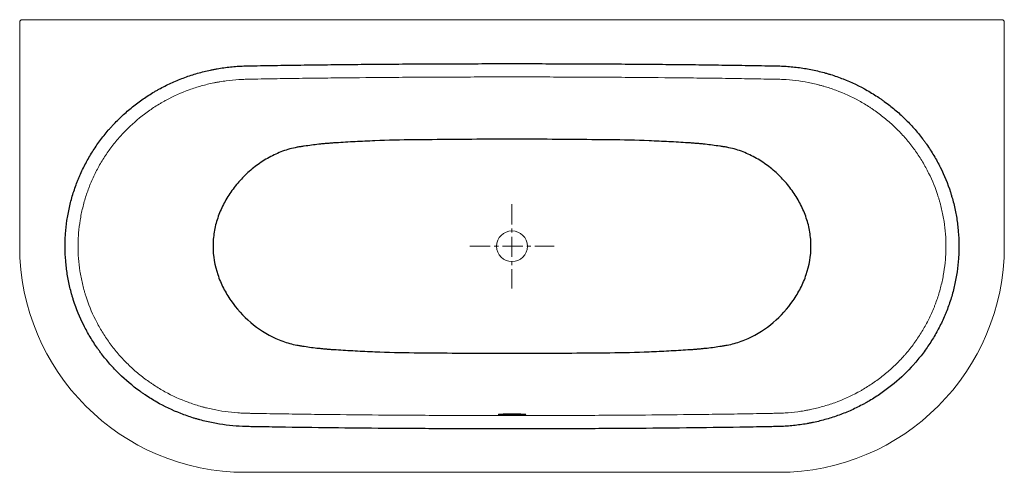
# Model space of a CAD drawing. Header units: millimetres. Extents: x 448 to 2296, y 230 to 1079.
import ezdxf

# ---------------------------------------------------------------- set-up
doc = ezdxf.new("R2010")
doc.units = ezdxf.units.MM
doc.header["$LTSCALE"] = 4
doc.header["$MEASUREMENT"] = 0
doc.linetypes.add('MITTE', pattern=[50.8, 31.75, -6.35, 6.35, -6.35])
doc.layers.get('0').update_dxf_attribs({"lineweight": 20})
doc.layers.add('Kontur 2', color=8, linetype='Continuous', lineweight=25)
doc.layers.add('mittellinien_aktuell', color=7, linetype='MITTE', lineweight=9)

msp = doc.modelspace()

# ---------------------------------------------------------------- linework, layer by layer
for p, q in [((447.8, 1074), (447.8, 654)), ((452.8, 1079), (2291, 1079)), ((2296, 654), (2296, 1074)), ((871.9, 229.9), (1871.9, 229.9))]:
    msp.add_line(p, q)
msp.add_circle((1371.9, 654), 28.9)
for centre, radius, start, end in [((452.8, 1074), 5, 90, 180), ((2291, 1074), 5, 0, 90), ((871.9, 654), 424.1, 180, 270), ((1871.9, 654), 424.1, 270, 0)]:
    msp.add_arc(centre, radius, start, end)
for points, knots in [([(1145.4, 970.7), (1113.6, 970.5), (1081.8, 970.2), (1034.1, 969.7), (1018.3, 969.5), (986.5, 969.1), (970.6, 968.9), (938.8, 968.4), (922.9, 968.2), (899.1, 967.7), (891.2, 967.6), (882.2, 967.4), (880.7, 967.4), (879.2, 967.4), (878.2, 967.4), (877.7, 967.4), (876.3, 967.3), (875.3, 967.3), (873.8, 967.3), (873.3, 967.3), (872.3, 967.2), (871.8, 967.2), (867.3, 967.1), (863.4, 966.9), (851.5, 966.2), (843.5, 965.4), (831.7, 963.8), (827.7, 963.2), (821.8, 962.2), (819.8, 961.9), (815.8, 961.1), (813.9, 960.7), (808, 959.5), (804.1, 958.7), (796.4, 956.8), (792.5, 955.8), (781, 952.5), (773.5, 950.1), (751.1, 942), (736.6, 935.5), (720.7, 926.9), (718.9, 926), (715.5, 924), (713.7, 923), (708.5, 919.9), (705.1, 917.8), (695.1, 911.4), (688.6, 906.8), (669.6, 892.5), (657.6, 882.1), (643.6, 867.8), (640.9, 864.9), (636.9, 860.4), (635.5, 858.9), (632.9, 855.9), (631.6, 854.4), (625.1, 846.7), (620.2, 840.4), (611, 827.5), (606.6, 820.9), (598.3, 807.4), (594.5, 800.4), (587.3, 786.3), (583.9, 779), (580.1, 769.7), (579.3, 767.9), (577.9, 764.1), (577.2, 762.3), (575.1, 756.6), (573.8, 752.8), (570.1, 741.5), (567.9, 733.8), (564.2, 718.4), (562.6, 710.6), (560.1, 694.9), (559.1, 687), (558.1, 675.1), (557.9, 671.1), (557.6, 665.1), (557.6, 663.1), (557.5, 659.1), (557.4, 657), (557.4, 647), (557.7, 639.1), (558.9, 623.2), (559.8, 615.3), (562.2, 599.7), (563.7, 591.9), (566.4, 580.2), (567.4, 576.4), (569, 570.6), (569.5, 568.6), (570.7, 564.8), (571.3, 562.9), (576.7, 545.6), (582.7, 530.9), (593.4, 509.6), (597.2, 502.6), (605.3, 489), (609.7, 482.3), (616.6, 472.5), (619, 469.2), (623.9, 462.9), (626.4, 459.8), (634, 450.5), (639.3, 444.6), (650.4, 433.2), (656.1, 427.7), (667.9, 417.1), (674.1, 412.1), (683.6, 404.8), (686.8, 402.4), (691.8, 399), (693.4, 397.8), (696.7, 395.6), (698.4, 394.5), (706.8, 389), (713.6, 384.9), (734.5, 373.4), (748.9, 366.8), (771.3, 358.6), (778.9, 356.1), (788.5, 353.3), (790.5, 352.7), (794.3, 351.7), (796.3, 351.2), (802.1, 349.7), (806, 348.9), (817.7, 346.4), (825.6, 345), (841.3, 342.8), (849.2, 342), (861.2, 341.1), (865.1, 340.9), (870.1, 340.8), (871.1, 340.7), (873.1, 340.7), (874.1, 340.7), (875.6, 340.6), (876.1, 340.6), (877.1, 340.6), (878.6, 340.6), (880.1, 340.5), (885.1, 340.5), (889.1, 340.4), (897.1, 340.2), (901.1, 340.2), (921.2, 339.8), (937.2, 339.6), (969.2, 339.1), (985.2, 338.8), (1017.3, 338.4), (1033.3, 338.2), (1081.3, 337.7), (1113.4, 337.4), (1145.4, 337.2)], [0, 0, 0, 0, 0.0625, 0.0625, 0.09375, 0.09375, 0.125, 0.125, 0.15625, 0.15625, 0.171875, 0.171875, 0.173828, 0.174805, 0.174805, 0.175781, 0.175781, 0.177734, 0.177734, 0.178711, 0.178711, 0.179688, 0.179688, 0.1875, 0.1875, 0.203125, 0.203125, 0.210938, 0.210938, 0.214844, 0.214844, 0.21875, 0.21875, 0.226563, 0.226563, 0.234375, 0.234375, 0.25, 0.25, 0.28125, 0.28125, 0.285156, 0.285156, 0.289063, 0.289063, 0.296875, 0.296875, 0.3125, 0.3125, 0.34375, 0.34375, 0.351563, 0.351563, 0.355469, 0.355469, 0.359375, 0.359375, 0.375, 0.375, 0.390625, 0.390625, 0.40625, 0.40625, 0.421875, 0.421875, 0.425781, 0.425781, 0.429688, 0.429688, 0.4375, 0.4375, 0.453125, 0.453125, 0.46875, 0.46875, 0.484375, 0.484375, 0.492188, 0.492188, 0.496094, 0.496094, 0.5, 0.5, 0.515625, 0.515625, 0.53125, 0.53125, 0.546875, 0.546875, 0.554688, 0.554688, 0.558594, 0.558594, 0.5625, 0.5625, 0.59375, 0.59375, 0.609375, 0.609375, 0.625, 0.625, 0.632813, 0.632813, 0.640625, 0.640625, 0.65625, 0.65625, 0.671875, 0.671875, 0.6875, 0.6875, 0.695313, 0.695313, 0.699219, 0.699219, 0.703125, 0.703125, 0.71875, 0.71875, 0.75, 0.75, 0.765625, 0.765625, 0.769531, 0.769531, 0.773437, 0.773437, 0.78125, 0.78125, 0.796875, 0.796875, 0.8125, 0.8125, 0.820312, 0.820312, 0.822266, 0.822266, 0.824219, 0.824219, 0.825195, 0.825195, 0.826172, 0.828125, 0.828125, 0.835937, 0.835937, 0.84375, 0.84375, 0.875, 0.875, 0.90625, 0.90625, 0.9375, 0.9375, 1, 1, 1, 1]), ([(1598.4, 970.7), (1579.5, 970.9), (1560.7, 971), (1522.9, 971.2), (1504, 971.3), (1466.3, 971.4), (1447.4, 971.5), (1409.7, 971.5), (1390.8, 971.5), (1353, 971.5), (1334.1, 971.5), (1296.4, 971.5), (1277.5, 971.4), (1239.8, 971.3), (1220.9, 971.2), (1183.1, 971), (1164.3, 970.9), (1145.4, 970.7)], [0, 0, 0, 0, 0.125, 0.125, 0.25, 0.25, 0.375, 0.375, 0.5, 0.5, 0.625, 0.625, 0.75, 0.75, 0.875, 0.875, 1, 1, 1, 1]), ([(1598.4, 337.2), (1630.2, 337.4), (1662, 337.7), (1709.6, 338.2), (1725.5, 338.4), (1757.3, 338.8), (1773.2, 339), (1805, 339.5), (1820.9, 339.8), (1840.7, 340.1), (1844.7, 340.2), (1852.6, 340.3), (1856.6, 340.4), (1862.6, 340.5), (1864.6, 340.6), (1867.5, 340.6), (1868.5, 340.6), (1870, 340.7), (1870.5, 340.7), (1871.5, 340.7), (1872, 340.7), (1876.5, 340.8), (1880.4, 341), (1892.3, 341.8), (1900.3, 342.5), (1912.1, 344.1), (1916.1, 344.7), (1922, 345.7), (1924, 346.1), (1927.9, 346.8), (1929.9, 347.2), (1935.8, 348.4), (1939.7, 349.3), (1947.4, 351.2), (1951.3, 352.2), (1962.7, 355.4), (1970.3, 357.8), (1992.7, 365.9), (2007.2, 372.4), (2023.1, 381), (2024.8, 382), (2028.3, 383.9), (2030.1, 384.9), (2035.2, 388), (2038.6, 390.1), (2048.7, 396.6), (2055.2, 401.1), (2067.9, 410.6), (2074, 415.6), (2086, 426.1), (2091.8, 431.6), (2100.1, 440.1), (2102.9, 443), (2106.9, 447.5), (2108.3, 449), (2110.9, 452), (2112.2, 453.5), (2118.7, 461.2), (2123.5, 467.5), (2132.8, 480.4), (2137.2, 487), (2145.4, 500.6), (2149.3, 507.5), (2156.5, 521.7), (2159.9, 528.9), (2163.7, 538.2), (2164.5, 540), (2165.9, 543.8), (2166.6, 545.7), (2168.7, 551.3), (2170, 555.1), (2173.7, 566.5), (2175.9, 574.1), (2179.6, 589.5), (2181.2, 597.3), (2183.7, 613), (2184.7, 620.9), (2185.7, 632.8), (2185.9, 636.8), (2186.2, 642.8), (2186.2, 644.8), (2186.3, 648.9), (2186.4, 650.9), (2186.4, 660.9), (2186.1, 668.8), (2184.9, 684.7), (2184, 692.6), (2181.6, 708.3), (2180.1, 716.1), (2177.4, 727.7), (2176.4, 731.6), (2174.8, 737.3), (2174.3, 739.3), (2173.1, 743.1), (2172.5, 745), (2167.1, 762.3), (2161.1, 777), (2150.4, 798.3), (2146.6, 805.3), (2138.5, 818.9), (2134.1, 825.6), (2127.2, 835.4), (2124.8, 838.7), (2119.9, 845), (2117.4, 848.2), (2109.8, 857.4), (2104.5, 863.3), (2093.4, 874.7), (2087.7, 880.2), (2075.9, 890.8), (2069.7, 895.9), (2060.2, 903.1), (2057, 905.5), (2052.1, 909), (2050.4, 910.1), (2047.1, 912.4), (2045.4, 913.5), (2037, 918.9), (2030.2, 923), (2009.3, 934.5), (1994.9, 941.1), (1972.5, 949.4), (1964.9, 951.9), (1955.3, 954.7), (1953.3, 955.2), (1949.5, 956.2), (1947.5, 956.7), (1941.7, 958.2), (1937.8, 959.1), (1926.1, 961.6), (1918.2, 962.9), (1902.5, 965.2), (1894.6, 966), (1882.7, 966.8), (1878.7, 967), (1873.7, 967.2), (1872.7, 967.2), (1870.7, 967.3), (1869.7, 967.3), (1867.7, 967.3), (1866.7, 967.3), (1864.7, 967.4), (1863.7, 967.4), (1854.7, 967.5), (1846.7, 967.7), (1822.6, 968.1), (1806.6, 968.4), (1774.6, 968.9), (1758.6, 969.1), (1726.6, 969.5), (1710.5, 969.7), (1662.5, 970.2), (1630.5, 970.5), (1598.4, 970.7)], [0, 0, 0, 0, 0.0625, 0.0625, 0.09375, 0.09375, 0.125, 0.125, 0.15625, 0.15625, 0.164063, 0.164063, 0.171875, 0.171875, 0.175781, 0.175781, 0.177734, 0.177734, 0.178711, 0.178711, 0.179688, 0.179688, 0.1875, 0.1875, 0.203125, 0.203125, 0.210938, 0.210938, 0.214844, 0.214844, 0.21875, 0.21875, 0.226563, 0.226563, 0.234375, 0.234375, 0.25, 0.25, 0.28125, 0.28125, 0.285156, 0.285156, 0.289063, 0.289063, 0.296875, 0.296875, 0.3125, 0.3125, 0.328125, 0.328125, 0.34375, 0.34375, 0.351563, 0.351563, 0.355469, 0.355469, 0.359375, 0.359375, 0.375, 0.375, 0.390625, 0.390625, 0.40625, 0.40625, 0.421875, 0.421875, 0.425781, 0.425781, 0.429688, 0.429688, 0.4375, 0.4375, 0.453125, 0.453125, 0.46875, 0.46875, 0.484375, 0.484375, 0.492188, 0.492188, 0.496094, 0.496094, 0.5, 0.5, 0.515625, 0.515625, 0.53125, 0.53125, 0.546875, 0.546875, 0.554688, 0.554688, 0.558594, 0.558594, 0.5625, 0.5625, 0.59375, 0.59375, 0.609375, 0.609375, 0.625, 0.625, 0.632813, 0.632813, 0.640625, 0.640625, 0.65625, 0.65625, 0.671875, 0.671875, 0.6875, 0.6875, 0.695312, 0.695312, 0.699219, 0.699219, 0.703125, 0.703125, 0.71875, 0.71875, 0.75, 0.75, 0.765625, 0.765625, 0.769531, 0.769531, 0.773437, 0.773437, 0.78125, 0.78125, 0.796875, 0.796875, 0.8125, 0.8125, 0.820312, 0.820312, 0.822266, 0.822266, 0.824219, 0.824219, 0.826172, 0.826172, 0.828125, 0.828125, 0.84375, 0.84375, 0.875, 0.875, 0.90625, 0.90625, 0.9375, 0.9375, 1, 1, 1, 1]), ([(1145.4, 337.2), (1164.3, 337.1), (1183.1, 337), (1220.9, 336.7), (1239.8, 336.7), (1277.5, 336.5), (1296.4, 336.5), (1334.1, 336.4), (1353, 336.4), (1390.8, 336.4), (1409.7, 336.4), (1447.4, 336.5), (1466.3, 336.5), (1504, 336.7), (1522.9, 336.7), (1560.7, 337), (1579.5, 337.1), (1598.4, 337.2)], [0, 0, 0, 0, 0.125, 0.125, 0.25, 0.25, 0.375, 0.375, 0.5, 0.5, 0.625, 0.625, 0.75, 0.75, 0.875, 0.875, 1, 1, 1, 1]), ([(1397.9, 338.5), (1397.9, 338.5), (1397.7, 338.6), (1397.2, 338.7), (1397, 338.7), (1396.5, 338.8), (1396.2, 338.8), (1395.3, 338.9), (1394.5, 339), (1393.3, 339.1), (1393, 339.1), (1392.5, 339.1), (1392.3, 339.2), (1391.5, 339.2), (1390.9, 339.2), (1389.1, 339.3), (1387.8, 339.4), (1386, 339.4), (1385.6, 339.5), (1384.9, 339.5), (1384.5, 339.5), (1383.4, 339.5), (1381.9, 339.6), (1380.3, 339.6), (1379.1, 339.6), (1378.7, 339.6), (1377.8, 339.6), (1377.4, 339.6), (1375.3, 339.6), (1373.6, 339.7), (1371.1, 339.7), (1370.2, 339.7), (1368.9, 339.6), (1368.5, 339.6), (1367.7, 339.6), (1367.3, 339.6), (1365.2, 339.6), (1363.5, 339.6), (1361.6, 339.5), (1361.2, 339.5), (1360.4, 339.5), (1360, 339.5), (1358.9, 339.5), (1358.2, 339.5), (1356.1, 339.4), (1354.7, 339.3), (1352.9, 339.2), (1352.3, 339.2), (1351.3, 339.1), (1350.8, 339.1), (1349.8, 339), (1349.4, 339), (1348.6, 338.9), (1348.2, 338.9), (1347.2, 338.8), (1346.7, 338.7), (1346.2, 338.6), (1346.1, 338.6), (1345.9, 338.5), (1345.9, 338.5), (1345.9, 338.4), (1346.1, 338.3), (1346.5, 338.3), (1346.6, 338.3), (1346.8, 338.2), (1346.9, 338.2), (1347.3, 338.2), (1347.5, 338.1), (1348.2, 338.1), (1348.6, 338.1), (1349.2, 338), (1349.4, 338), (1349.8, 338), (1350, 338), (1351.2, 337.9), (1352.3, 337.9), (1354.1, 337.9), (1354.7, 337.8), (1355.7, 337.8), (1356, 337.8), (1356.7, 337.8), (1357.1, 337.8), (1358.9, 337.8), (1360.3, 337.8), (1362.3, 337.7), (1362.7, 337.7), (1363.5, 337.7), (1363.9, 337.7), (1365.1, 337.7), (1366, 337.7), (1368.5, 337.7), (1370.2, 337.7), (1372.3, 337.7), (1372.7, 337.7), (1373.6, 337.7), (1374, 337.7), (1375.3, 337.7), (1376.1, 337.7), (1377.8, 337.7), (1378.6, 337.7), (1380.2, 337.7), (1381, 337.7), (1383.4, 337.8), (1384.9, 337.8), (1387, 337.8), (1387.7, 337.8), (1389, 337.8), (1389.7, 337.9), (1391.5, 337.9), (1392.6, 337.9), (1394, 338), (1394.4, 338), (1395.2, 338.1), (1395.6, 338.1), (1396.2, 338.1), (1396.5, 338.2), (1397, 338.2), (1397.2, 338.3), (1397.7, 338.3), (1397.9, 338.4), (1397.9, 338.5)], [0, 0, 0, 0, 0.03125, 0.03125, 0.046875, 0.046875, 0.0625, 0.0625, 0.09375, 0.09375, 0.101562, 0.101562, 0.109375, 0.109375, 0.125, 0.125, 0.15625, 0.15625, 0.164062, 0.164062, 0.171875, 0.171875, 0.1875, 0.203125, 0.203125, 0.210937, 0.210937, 0.21875, 0.21875, 0.25, 0.25, 0.265625, 0.265625, 0.273437, 0.273437, 0.28125, 0.28125, 0.3125, 0.3125, 0.320312, 0.320312, 0.328125, 0.328125, 0.34375, 0.34375, 0.375, 0.375, 0.390625, 0.390625, 0.40625, 0.40625, 0.421875, 0.421875, 0.4375, 0.4375, 0.46875, 0.46875, 0.484375, 0.484375, 0.5, 0.5, 0.53125, 0.53125, 0.539062, 0.539062, 0.546875, 0.546875, 0.5625, 0.5625, 0.578125, 0.578125, 0.585937, 0.585937, 0.59375, 0.59375, 0.625, 0.625, 0.640625, 0.640625, 0.648437, 0.648437, 0.65625, 0.65625, 0.6875, 0.6875, 0.695312, 0.695312, 0.703125, 0.703125, 0.71875, 0.71875, 0.75, 0.75, 0.757812, 0.757812, 0.765625, 0.765625, 0.78125, 0.78125, 0.796875, 0.796875, 0.8125, 0.8125, 0.84375, 0.84375, 0.859375, 0.859375, 0.875, 0.875, 0.90625, 0.90625, 0.921875, 0.921875, 0.9375, 0.9375, 0.953125, 0.953125, 0.96875, 0.96875, 1, 1, 1, 1])]:
    msp.add_open_spline(points, degree=3, knots=knots)
at = {"layer": 'Kontur 2'}
for points, knots in [([(1145.2, 312.2), (1112.1, 312.4), (1079.1, 312.7), (1013, 313.5), (979.9, 313.9), (930.3, 314.7), (913.8, 314.9), (893.1, 315.3), (889, 315.4), (882.8, 315.5), (880.7, 315.5), (876.6, 315.6), (874.5, 315.6), (864.2, 315.9), (856, 316.4), (839.5, 317.9), (831.3, 318.9), (814.9, 321.6), (806.7, 323.2), (794.4, 326.1), (790.3, 327.1), (784.2, 328.8), (782.2, 329.4), (778.1, 330.5), (776.1, 331.1), (766, 334.3), (758.1, 337.1), (734.6, 346.2), (719.6, 353.4), (697.7, 365.9), (690.5, 370.3), (681.7, 376.2), (680, 377.4), (676.5, 379.8), (674.8, 381), (669.7, 384.8), (666.3, 387.3), (649.7, 400.2), (637.3, 411.5), (620, 429.7), (614.5, 436), (606.5, 445.7), (603.8, 449.1), (600, 454.1), (598.7, 455.8), (596.2, 459.2), (595, 460.9), (588.9, 469.6), (584.4, 476.6), (575.8, 491), (571.7, 498.4), (560.5, 520.8), (554.2, 536.4), (548.3, 554.5), (547.7, 556.5), (546.5, 560.6), (545.9, 562.6), (544.2, 568.7), (543.1, 572.8), (540.2, 585.1), (538.5, 593.3), (535.9, 609.8), (534.9, 618.1), (533.5, 634.8), (533.1, 643.2), (533, 655.8), (533, 660), (533.2, 666.4), (533.3, 668.5), (533.5, 672.8), (533.7, 674.9), (534.4, 685.4), (535.3, 693.7), (537.8, 710.3), (539.3, 718.5), (543, 734.8), (545.1, 742.9), (550, 759), (552.8, 767), (556.7, 776.8), (557.5, 778.8), (559.1, 782.7), (559.9, 784.6), (562.4, 790.4), (564.2, 794.3), (569.7, 805.6), (573.6, 813), (582, 827.5), (586.4, 834.6), (595.9, 848.4), (600.9, 855.1), (608.7, 865), (611.4, 868.3), (615.5, 873.1), (616.9, 874.7), (619.8, 877.8), (621.2, 879.4), (628.4, 887.1), (634.3, 893.1), (646.6, 904.5), (652.9, 910), (665.9, 920.5), (672.6, 925.5), (686.4, 935), (693.5, 939.5), (702.6, 944.9), (704.5, 945.9), (708.2, 948), (710, 949), (715.6, 952.1), (719.3, 954), (730.7, 959.6), (738.3, 963), (753.8, 969.3), (761.7, 972.2), (777.6, 977.4), (785.7, 979.7), (797.9, 982.7), (802, 983.6), (808.2, 984.9), (810.3, 985.4), (814.4, 986.2), (816.5, 986.5), (826.9, 988.4), (835.3, 989.5), (847.8, 990.8), (852, 991.2), (860.4, 991.8), (864.5, 992), (870.8, 992.2), (872.9, 992.3), (877.1, 992.3), (879.2, 992.4), (885.5, 992.5), (889.7, 992.6), (902.2, 992.8), (910.6, 992.9), (927.4, 993.2), (935.7, 993.4), (960.9, 993.8), (977.6, 994), (1011.1, 994.4), (1027.9, 994.6), (1061.4, 995), (1078.2, 995.2), (1111.7, 995.5), (1128.4, 995.6), (1145.2, 995.7)], [0, 0, 0, 0, 0.0625, 0.0625, 0.125, 0.125, 0.15625, 0.15625, 0.164062, 0.164062, 0.167969, 0.167969, 0.171875, 0.171875, 0.1875, 0.1875, 0.203125, 0.203125, 0.21875, 0.21875, 0.226563, 0.226563, 0.230469, 0.230469, 0.234375, 0.234375, 0.25, 0.25, 0.28125, 0.28125, 0.296875, 0.296875, 0.300781, 0.300781, 0.304688, 0.304688, 0.3125, 0.3125, 0.34375, 0.34375, 0.359375, 0.359375, 0.367188, 0.367188, 0.371094, 0.371094, 0.375, 0.375, 0.390625, 0.390625, 0.40625, 0.40625, 0.4375, 0.4375, 0.441406, 0.441406, 0.445313, 0.445313, 0.453125, 0.453125, 0.46875, 0.46875, 0.484375, 0.484375, 0.5, 0.5, 0.507813, 0.507813, 0.511719, 0.511719, 0.515625, 0.515625, 0.53125, 0.53125, 0.546875, 0.546875, 0.5625, 0.5625, 0.578125, 0.578125, 0.582031, 0.582031, 0.585938, 0.585938, 0.59375, 0.59375, 0.609375, 0.609375, 0.625, 0.625, 0.640625, 0.640625, 0.648438, 0.648438, 0.652344, 0.652344, 0.65625, 0.65625, 0.671875, 0.671875, 0.6875, 0.6875, 0.703125, 0.703125, 0.71875, 0.71875, 0.722656, 0.722656, 0.726563, 0.726563, 0.734375, 0.734375, 0.75, 0.75, 0.765625, 0.765625, 0.78125, 0.78125, 0.789063, 0.789063, 0.792969, 0.792969, 0.796875, 0.796875, 0.8125, 0.8125, 0.820313, 0.820313, 0.828125, 0.828125, 0.832031, 0.832031, 0.835938, 0.835938, 0.84375, 0.84375, 0.859375, 0.859375, 0.875, 0.875, 0.90625, 0.90625, 0.9375, 0.9375, 0.96875, 0.96875, 1, 1, 1, 1]), ([(1145.2, 995.7), (1164.1, 995.9), (1183, 996), (1220.8, 996.2), (1239.7, 996.3), (1277.4, 996.4), (1296.3, 996.5), (1334.1, 996.5), (1353, 996.5), (1390.8, 996.5), (1409.7, 996.5), (1447.5, 996.5), (1466.4, 996.4), (1504.1, 996.3), (1523, 996.2), (1560.8, 996), (1579.7, 995.9), (1598.6, 995.7)], [0, 0, 0, 0, 0.125, 0.125, 0.25, 0.25, 0.375, 0.375, 0.5, 0.5, 0.625, 0.625, 0.75, 0.75, 0.875, 0.875, 1, 1, 1, 1]), ([(1598.6, 995.7), (1615.1, 995.6), (1631.7, 995.5), (1664.7, 995.2), (1681.2, 995), (1714.3, 994.7), (1730.8, 994.5), (1763.9, 994), (1780.4, 993.8), (1813.5, 993.3), (1830, 993), (1850.7, 992.6), (1854.8, 992.5), (1861, 992.4), (1863, 992.4), (1867.2, 992.3), (1869.2, 992.3), (1875.4, 992.1), (1879.6, 992), (1887.8, 991.5), (1891.9, 991.2), (1904.3, 990), (1912.5, 989), (1928.9, 986.3), (1937.1, 984.7), (1949.4, 981.9), (1953.5, 980.8), (1959.6, 979.2), (1961.6, 978.6), (1965.7, 977.4), (1967.7, 976.8), (1977.8, 973.7), (1985.7, 970.9), (2009.2, 961.7), (2024.2, 954.5), (2046.1, 942.1), (2053.3, 937.6), (2062.1, 931.8), (2063.8, 930.6), (2067.3, 928.1), (2069, 926.9), (2074.1, 923.2), (2077.5, 920.7), (2087.4, 912.9), (2093.9, 907.5), (2106.3, 896.2), (2112.2, 890.4), (2123.8, 878.3), (2129.3, 872), (2137.3, 862.2), (2140, 858.9), (2143.8, 853.8), (2145.1, 852.1), (2147.6, 848.7), (2148.8, 847), (2154.9, 838.4), (2159.4, 831.3), (2168, 816.9), (2172.1, 809.6), (2183.3, 787.1), (2189.6, 771.6), (2195.5, 753.4), (2196.1, 751.4), (2197.3, 747.3), (2197.9, 745.3), (2199.6, 739.2), (2200.7, 735.1), (2203.6, 722.9), (2205.3, 714.7), (2207.9, 698.1), (2208.9, 689.8), (2210.3, 673.1), (2210.7, 664.8), (2210.8, 652.1), (2210.8, 647.9), (2210.6, 641.5), (2210.5, 639.4), (2210.3, 635.2), (2210.1, 633.1), (2209.4, 622.5), (2208.5, 614.2), (2206, 597.6), (2204.5, 589.4), (2200.8, 573.1), (2198.7, 565), (2193.8, 548.9), (2191, 541), (2187.1, 531.1), (2186.3, 529.1), (2184.7, 525.2), (2183.9, 523.3), (2181.4, 517.5), (2179.6, 513.7), (2174.1, 502.3), (2170.2, 494.9), (2161.8, 480.4), (2157.4, 473.4), (2147.9, 459.5), (2142.9, 452.8), (2135.1, 442.9), (2132.4, 439.7), (2128.3, 434.9), (2126.9, 433.3), (2124, 430.1), (2122.6, 428.5), (2109.7, 414.6), (2097.4, 403.2), (2077.9, 387.5), (2071.1, 382.5), (2057.3, 372.9), (2050.3, 368.4), (2041.2, 363.1), (2039.3, 362), (2035.6, 359.9), (2033.8, 358.9), (2028.2, 355.9), (2024.4, 353.9), (2013.1, 348.4), (2005.5, 344.9), (1990, 338.6), (1982.1, 335.8), (1966.2, 330.6), (1958.1, 328.3), (1945.9, 325.2), (1941.8, 324.3), (1935.6, 323), (1933.5, 322.6), (1929.4, 321.8), (1927.3, 321.4), (1916.9, 319.6), (1908.5, 318.4), (1896, 317.1), (1891.8, 316.7), (1883.4, 316.2), (1879.2, 315.9), (1873, 315.7), (1870.9, 315.7), (1866.7, 315.6), (1864.6, 315.6), (1858.3, 315.4), (1854.1, 315.4), (1833.2, 315), (1816.4, 314.7), (1766.2, 313.9), (1732.7, 313.5), (1665.6, 312.7), (1632.1, 312.4), (1598.6, 312.2)], [0, 0, 0, 0, 0.03125, 0.03125, 0.0625, 0.0625, 0.09375, 0.09375, 0.125, 0.125, 0.15625, 0.15625, 0.164062, 0.164062, 0.167969, 0.167969, 0.171875, 0.171875, 0.179687, 0.179687, 0.1875, 0.1875, 0.203125, 0.203125, 0.21875, 0.21875, 0.226562, 0.226562, 0.230469, 0.230469, 0.234375, 0.234375, 0.25, 0.25, 0.28125, 0.28125, 0.296875, 0.296875, 0.300781, 0.300781, 0.304687, 0.304687, 0.3125, 0.3125, 0.328125, 0.328125, 0.34375, 0.34375, 0.359375, 0.359375, 0.367187, 0.367187, 0.371094, 0.371094, 0.375, 0.375, 0.390625, 0.390625, 0.40625, 0.40625, 0.4375, 0.4375, 0.441406, 0.441406, 0.445313, 0.445313, 0.453125, 0.453125, 0.46875, 0.46875, 0.484375, 0.484375, 0.5, 0.5, 0.507813, 0.507813, 0.511719, 0.511719, 0.515625, 0.515625, 0.53125, 0.53125, 0.546875, 0.546875, 0.5625, 0.5625, 0.578125, 0.578125, 0.582031, 0.582031, 0.585938, 0.585938, 0.59375, 0.59375, 0.609375, 0.609375, 0.625, 0.625, 0.640625, 0.640625, 0.648438, 0.648438, 0.652344, 0.652344, 0.65625, 0.65625, 0.6875, 0.6875, 0.703125, 0.703125, 0.71875, 0.71875, 0.722656, 0.722656, 0.726563, 0.726563, 0.734375, 0.734375, 0.75, 0.75, 0.765625, 0.765625, 0.78125, 0.78125, 0.789063, 0.789063, 0.792969, 0.792969, 0.796875, 0.796875, 0.8125, 0.8125, 0.820313, 0.820313, 0.828125, 0.828125, 0.832031, 0.832031, 0.835938, 0.835938, 0.84375, 0.84375, 0.875, 0.875, 0.9375, 0.9375, 1, 1, 1, 1]), ([(1188.1, 853.6), (1163.5, 853.4), (1139, 852.8), (1102.1, 851.3), (1089.6, 850.7), (1065.5, 849.4), (1053.5, 848.7), (1038.5, 847.8), (1035.5, 847.6), (1030.9, 847.3), (1028.6, 847.1), (1026.4, 846.9), (1024.9, 846.8), (1024.1, 846.8), (1020.4, 846.5), (1018.2, 846.2), (1013.8, 845.8), (1011.5, 845.5), (1000.2, 844.2), (991.2, 843), (979.8, 841.4), (977.5, 841.1), (973, 840.4), (970.7, 840), (963.8, 838.7), (959.2, 837.7), (945.7, 833.9), (937, 830.7), (920.1, 823), (911.9, 818.5), (896.1, 808.3), (888.6, 802.7), (874.4, 790.7), (867.8, 784.3), (855.4, 770.6), (849.5, 763.3), (838.9, 748.1), (834.3, 740.3), (826, 724), (822.4, 715.6), (816.6, 698.3), (814.4, 689.5), (811.5, 671.7), (810.7, 662.8), (810.7, 636), (813.9, 617.9), (822.5, 592.2), (826.1, 583.7), (834.4, 567.4), (839.1, 559.6), (854.8, 537.1), (867.4, 523.2), (895.7, 499.1), (911.3, 489), (937, 477.3), (945.8, 474), (959.2, 470.3), (963.7, 469.3), (970.5, 468), (972.8, 467.6), (977.3, 466.9), (979.6, 466.6), (990.9, 464.9), (1000.1, 463.7), (1011.6, 462.4), (1014, 462.2), (1017.3, 461.8), (1018.3, 461.7), (1020.7, 461.5), (1022.1, 461.3), (1024.3, 461.2), (1025.1, 461.1), (1026.6, 461), (1028.8, 460.8), (1031.1, 460.7), (1035.6, 460.3), (1038.6, 460.2), (1053.5, 459.2), (1065.5, 458.5), (1089.6, 457.2), (1102.1, 456.7), (1139, 455.2), (1163.5, 454.5), (1188.1, 454.3)], [0, 0, 0, 0, 0.0625, 0.0625, 0.09375, 0.09375, 0.125, 0.125, 0.132812, 0.132812, 0.136719, 0.138672, 0.138672, 0.140625, 0.140625, 0.148437, 0.148437, 0.15625, 0.15625, 0.1875, 0.1875, 0.195312, 0.195312, 0.203125, 0.203125, 0.21875, 0.21875, 0.25, 0.25, 0.28125, 0.28125, 0.3125, 0.3125, 0.34375, 0.34375, 0.375, 0.375, 0.40625, 0.40625, 0.4375, 0.4375, 0.46875, 0.46875, 0.5, 0.5, 0.5625, 0.5625, 0.59375, 0.59375, 0.625, 0.625, 0.6875, 0.6875, 0.75, 0.75, 0.78125, 0.78125, 0.796875, 0.796875, 0.804687, 0.804687, 0.8125, 0.8125, 0.84375, 0.84375, 0.851563, 0.851563, 0.855469, 0.855469, 0.859375, 0.859375, 0.861328, 0.861328, 0.863281, 0.867188, 0.867188, 0.875, 0.875, 0.90625, 0.90625, 0.9375, 0.9375, 1, 1, 1, 1]), ([(1521.9, 853.9), (1472.1, 854.4), (1422.1, 854.8), (1321.8, 854.8), (1271.7, 854.4), (1221.9, 853.9)], [0, 0, 0, 0, 0.5, 0.5, 1, 1, 1, 1]), ([(1555.7, 454.3), (1580.3, 454.5), (1604.8, 455.2), (1641.7, 456.7), (1654.2, 457.2), (1678.3, 458.5), (1690.3, 459.2), (1705.2, 460.2), (1708.2, 460.3), (1712.7, 460.7), (1715, 460.8), (1717.2, 461), (1718.7, 461.1), (1719.5, 461.2), (1721.7, 461.3), (1723.1, 461.5), (1725.5, 461.7), (1726.5, 461.8), (1729.8, 462.2), (1732.2, 462.4), (1743.7, 463.7), (1752.9, 464.9), (1764.2, 466.6), (1766.5, 466.9), (1771, 467.6), (1773.3, 468), (1780.1, 469.3), (1784.6, 470.3), (1798, 474), (1806.8, 477.3), (1832.5, 489), (1848.1, 499.1), (1876.4, 523.2), (1889, 537.1), (1904.7, 559.6), (1909.4, 567.4), (1917.7, 583.7), (1921.3, 592.2), (1929.9, 617.9), (1933.1, 636), (1933.1, 662.8), (1932.3, 671.7), (1929.4, 689.5), (1927.2, 698.3), (1921.4, 715.6), (1917.8, 724), (1909.5, 740.3), (1904.9, 748.1), (1894.3, 763.3), (1888.5, 770.6), (1876, 784.3), (1869.4, 790.7), (1855.2, 802.7), (1847.7, 808.3), (1831.9, 818.5), (1823.7, 823), (1806.8, 830.7), (1798.1, 833.9), (1784.6, 837.7), (1780, 838.7), (1773.1, 840), (1770.8, 840.4), (1766.3, 841.1), (1764, 841.4), (1752.6, 843), (1743.6, 844.2), (1732.3, 845.5), (1730, 845.8), (1725.6, 846.2), (1723.4, 846.5), (1719.7, 846.8), (1718.9, 846.8), (1717.4, 846.9), (1715.2, 847.1), (1712.9, 847.3), (1708.3, 847.6), (1705.3, 847.8), (1690.3, 848.7), (1678.3, 849.4), (1654.2, 850.7), (1641.7, 851.3), (1604.8, 852.8), (1580.3, 853.4), (1555.7, 853.6)], [0, 0, 0, 0, 0.0625, 0.0625, 0.09375, 0.09375, 0.125, 0.125, 0.132812, 0.132812, 0.136719, 0.138672, 0.138672, 0.140625, 0.140625, 0.144531, 0.144531, 0.148437, 0.148437, 0.15625, 0.15625, 0.1875, 0.1875, 0.195312, 0.195312, 0.203125, 0.203125, 0.21875, 0.21875, 0.25, 0.25, 0.3125, 0.3125, 0.375, 0.375, 0.40625, 0.40625, 0.4375, 0.4375, 0.5, 0.5, 0.53125, 0.53125, 0.5625, 0.5625, 0.59375, 0.59375, 0.625, 0.625, 0.65625, 0.65625, 0.6875, 0.6875, 0.71875, 0.71875, 0.75, 0.75, 0.78125, 0.78125, 0.796875, 0.796875, 0.804687, 0.804687, 0.8125, 0.8125, 0.84375, 0.84375, 0.851562, 0.851562, 0.859375, 0.859375, 0.861328, 0.861328, 0.863281, 0.867187, 0.867187, 0.875, 0.875, 0.90625, 0.90625, 0.9375, 0.9375, 1, 1, 1, 1]), ([(1221.9, 454.1), (1271.7, 453.5), (1321.7, 453.2), (1422, 453.2), (1472.1, 453.5), (1521.9, 454.1)], [0, 0, 0, 0, 0.5, 0.5, 1, 1, 1, 1]), ([(1598.6, 312.2), (1579.7, 312.1), (1560.8, 312), (1523, 311.7), (1504.1, 311.7), (1466.4, 311.5), (1447.5, 311.5), (1409.7, 311.4), (1390.8, 311.4), (1353, 311.4), (1334.1, 311.4), (1296.3, 311.5), (1277.4, 311.5), (1239.7, 311.7), (1220.8, 311.7), (1183, 312), (1164.1, 312.1), (1145.2, 312.2)], [0, 0, 0, 0, 0.125, 0.125, 0.25, 0.25, 0.375, 0.375, 0.5, 0.5, 0.625, 0.625, 0.75, 0.75, 0.875, 0.875, 1, 1, 1, 1])]:
    msp.add_open_spline(points, degree=3, knots=knots, dxfattribs=at)
for points in [[(1221.9, 853.9), (1210.7, 853.8), (1199.4, 853.7), (1188.1, 853.6)], [(1555.7, 853.6), (1544.4, 853.7), (1533.1, 853.8), (1521.9, 853.9)], [(1188.1, 454.3), (1199.4, 454.2), (1210.7, 454.1), (1221.9, 454.1)], [(1521.9, 454.1), (1533.1, 454.1), (1544.4, 454.2), (1555.7, 454.3)]]:
    msp.add_open_spline(points, degree=3, dxfattribs=at)
at = {"layer": 'mittellinien_aktuell', "ltscale": 0.3}
for p, q in [((1371.9, 732.9), (1371.9, 575)), ((1293, 654), (1450.8, 654))]:
    msp.add_line(p, q, dxfattribs=at)

doc.saveas('drawing.dxf')
